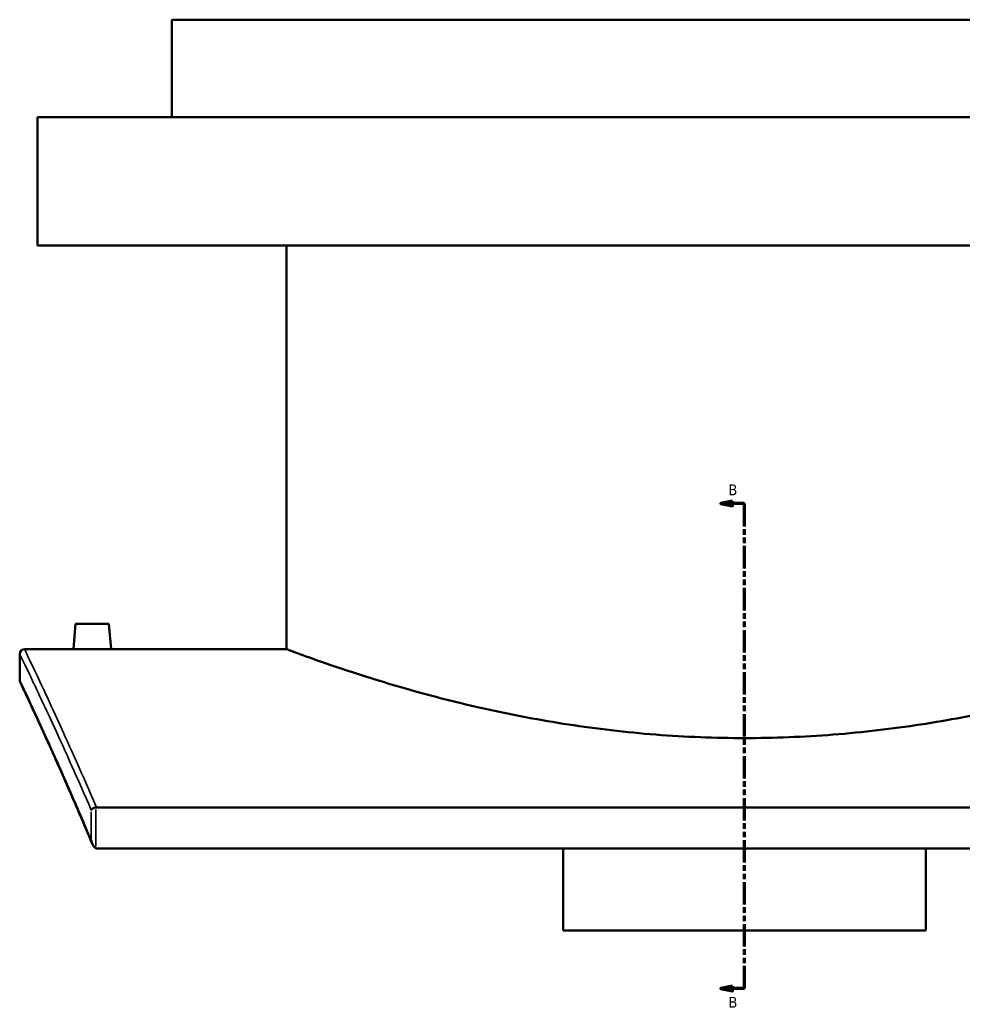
# Model space of a CAD drawing. Header units: millimetres. Extents: x -674 to 1237, y -345 to 969.
# Tile 1 of 12: x -674 to -277, y 67 to 482. Entities that reach past the tile are written whole.
import ezdxf

# ---------------------------------------------------------------- set-up
doc = ezdxf.new("R2010")
doc.units = ezdxf.units.MM
doc.linetypes.add('DOUBLE_DASH_CHAIN', pattern=[1.2403, 0.6614, -0.0827, 0.1654, -0.0827, 0.1654, -0.0827])
for name, color, linetype, lineweight in [('Section Line (ANSI)', 7, 'DOUBLE_DASH_CHAIN', 70), ('Visible (ANSI)', 7, 'Continuous', 50), ('Visible Narrow (ANSI)', 7, 'Continuous', 35)]:
    doc.layers.add(name, color=color, linetype=linetype, lineweight=lineweight)
doc.styles.add('Label Text (ANSI)', font='tahoma.ttf')

# ---------------------------------------------------------------- blocks, each defined once
blk = doc.blocks.new('2dTransSection0')
at = {"layer": 'Section Line (ANSI)', "linetype": 'Continuous'}
for p, q in [((-374.1, 279.3), (-379.1, 278.3)), ((-374.1, 278.3), (-379.1, 278.3)), ((-379.1, 278.3), (-374.1, 277.3)), ((-374.1, 277.3), (-374.1, 279.3)), ((-369.1, 278.3), (-374.1, 278.3)), ((-369.1, 268.72), (-369.1, 278.3)), ((-369.1, 74.14), (-369.1, 83.73)), ((-374.1, 75.14), (-379.1, 74.14)), ((-374.1, 73.14), (-374.1, 75.14)), ((-374.1, 74.14), (-379.1, 74.14)), ((-379.1, 74.14), (-374.1, 73.14)), ((-369.1, 74.14), (-374.1, 74.14))]:
    blk.add_line(p, q, dxfattribs=at)
at = {"layer": 'Section Line (ANSI)', "linetype": 'DOUBLE_DASH_CHAIN', "ltscale": 14.26161}
blk.add_line((-369.1, 74.14), (-369.1, 278.3), dxfattribs=at)
at = {"layer": 'Section Line (ANSI)', "linetype": 'Continuous', "flags": 128}
for points in [[(-374.1, 279.3), (-379.1, 278.3), (-374.1, 277.3), (-374.1, 279.3)], [(-374.1, 75.14), (-379.1, 74.14), (-374.1, 73.14), (-374.1, 75.14)]]:
    blk.add_lwpolyline(points, dxfattribs=at)
at = {"layer": 'Section Line (ANSI)'}
for points in [[(-374.1, 279.3), (-379.1, 278.3), (-374.1, 277.3), (-374.1, 279.3)], [(-374.1, 75.14), (-379.1, 74.14), (-374.1, 73.14), (-374.1, 75.14)]]:
    blk.add_solid(points, dxfattribs=at)
at = {"layer": 'Section Line (ANSI)', "char_height": 4.57, "attachment_point": 7, "style": 'Label Text (ANSI)'}
for insert in [(-375.85, 281.8), (-375.85, 66.07)]:
    blk.add_mtext('B', dxfattribs=dict(at, insert=insert))

msp = doc.modelspace()

# ---------------------------------------------------------------- linework, layer by layer
at = {"layer": 'Visible (ANSI)'}
for p, q in [((-128.1, 482.03), (-610.1, 482.03)), ((-610.1, 441.03), (-610.1, 482.03)), ((-71.6, 441.03), (-666.6, 441.03)), ((-666.6, 387.03), (-666.6, 441.03)), ((-71.6, 387.03), (-666.6, 387.03)), ((-561.9, 217.03), (-561.9, 387.03)), ((-650.6, 227.63), (-651.53, 217.03)), ((-636.6, 227.63), (-650.6, 227.63)), ((-636.6, 227.63), (-635.68, 217.03)), ((-672.1, 217.03), (-651.53, 217.03)), ((-635.68, 217.03), (-561.9, 217.03)), ((-674.1, 204.03), (-674.1, 215.03)), ((-96.42, 150.41), (-641.79, 150.41)), ((-641.3, 133.09), (-96.91, 133.09)), ((-445.35, 98.54), (-445.35, 133.09)), ((-292.85, 133.09), (-292.85, 98.54)), ((-445.35, 98.54), (-292.85, 98.54))]:
    msp.add_line(p, q, dxfattribs=at)
for centre, start, end in [((-672.1, 215.03), 90, 180), ((-672.1, 204.03), 180, 205.2274)]:
    msp.add_arc(centre, 2, start, end, dxfattribs=at)
for points, knots in [([(-635.68, 217.03), (-635.68, 217.03), (-635.88, 217.03), (-636.68, 217.02), (-637.29, 217.01), (-638.7, 216.99), (-639.59, 216.99), (-641.55, 216.97), (-642.61, 216.97), (-643.6, 216.97), (-644.6, 216.97), (-645.66, 216.97), (-647.62, 216.99), (-648.51, 216.99), (-649.91, 217.01), (-650.52, 217.02), (-651.33, 217.03), (-651.53, 217.03), (-651.53, 217.03)], [3.584635, 3.584635, 3.584635, 3.584635, 3.883332, 3.883332, 4.182029, 4.182029, 4.480771, 4.480771, 4.779514, 4.779514, 4.779514, 5.078309, 5.078309, 5.377104, 5.377104, 5.675748, 5.675748, 5.974392, 5.974392, 5.974392, 5.974392]), ([(-176.3, 217.03), (-176.3, 217.03), (-176.6, 216.92), (-177.8, 216.47), (-178.72, 216.13), (-182.42, 214.77), (-186.18, 213.4), (-196.05, 209.95), (-202.18, 207.87), (-216.3, 203.39), (-224.28, 200.99), (-241.27, 196.33), (-250.87, 193.89), (-271.8, 189.29), (-283.14, 187.12), (-306.85, 183.48), (-319.24, 182.02), (-338, 180.55), (-344.28, 180.19), (-356.77, 179.7), (-362.98, 179.58), (-375.22, 179.58), (-381.44, 179.7), (-393.93, 180.19), (-400.21, 180.55), (-418.97, 182.02), (-431.36, 183.48), (-455.07, 187.12), (-466.4, 189.29), (-487.34, 193.89), (-496.94, 196.33), (-513.92, 200.99), (-521.91, 203.39), (-536.02, 207.87), (-542.15, 209.95), (-552.03, 213.4), (-555.78, 214.77), (-559.49, 216.13), (-560.4, 216.47), (-561.61, 216.92), (-561.9, 217.03), (-561.9, 217.03)], [29.36265, 29.36265, 29.36265, 29.36265, 31.197118, 31.197118, 33.031586, 33.031586, 36.700521, 36.700521, 40.369457, 40.369457, 44.038392, 44.038392, 47.710119, 47.710119, 51.381846, 51.381846, 55.053573, 55.053573, 56.889437, 56.889437, 58.7253, 58.7253, 60.561164, 60.561164, 62.397027, 62.397027, 66.068754, 66.068754, 69.740481, 69.740481, 73.412208, 73.412208, 77.081144, 77.081144, 80.75008, 80.75008, 84.419015, 84.419015, 86.253483, 86.253483, 88.087951, 88.087951, 88.087951, 88.087951]), ([(-643.56, 135.06), (-645.4, 139.43), (-647.18, 143.62), (-650.6, 151.6), (-652.25, 155.39), (-655.39, 162.58), (-656.89, 165.96), (-659.72, 172.32), (-661.06, 175.29), (-663.55, 180.79), (-664.7, 183.33), (-666.82, 187.95), (-667.79, 190.05), (-669.51, 193.78), (-670.28, 195.42), (-671.59, 198.23), (-672.14, 199.41), (-673.02, 201.29), (-673.36, 202), (-673.8, 202.94), (-673.91, 203.18), (-673.91, 203.18)], [2.418414, 2.418414, 2.418414, 2.418414, 5.088039, 5.088039, 7.757664, 7.757664, 10.427289, 10.427289, 13.096915, 13.096915, 15.76654, 15.76654, 18.436165, 18.436165, 21.105791, 21.105791, 23.775416, 23.775416, 26.445041, 26.445041, 29.114666, 29.114666, 29.114666, 29.114666]), ([(-642.03, 150.39), (-642.27, 150.36), (-642.49, 150.3), (-642.94, 150.15), (-643.16, 150.04), (-643.5, 149.83), (-643.63, 149.72), (-643.85, 149.48), (-643.93, 149.36), (-643.98, 149.24), (-643.98, 149.24), (-643.98, 149.24)], [-0.2926336, -0.2926336, -0.2926336, -0.2926336, -0.2217806, -0.2217806, -0.1413513, -0.1413513, -0.0714891, -0.0714891, 0, 0, 0.000736, 0.000736, 0.000736, 0.000736]), ([(-643.98, 136.57), (-643.98, 136.57), (-643.98, 136.57), (-643.91, 136.13), (-643.8, 135.68), (-643.5, 134.87), (-643.31, 134.49), (-642.88, 133.89), (-642.69, 133.68), (-642.35, 133.4), (-642.2, 133.31), (-642.03, 133.24)], [-0.358813, -0.358813, -0.358813, -0.358813, -0.3578298, -0.3578298, -0.2385704, -0.2385704, -0.1321965, -0.1321965, -0.0532051, -0.0532051, 0, 0, 0, 0]), ([(-641.3, 133.09), (-641.54, 133.09), (-641.77, 133.14), (-642.01, 133.23), (-642.02, 133.24), (-642.03, 133.24)], [0, 0, 0, 0, 0.07214814, 0.07214814, 0.07576236, 0.07576236, 0.07576236, 0.07576236])]:
    msp.add_open_spline(points, degree=3, knots=knots, dxfattribs=at)
msp.add_open_spline([(-642.03, 150.39), (-641.95, 150.4), (-641.87, 150.41), (-641.79, 150.41)], degree=3, dxfattribs=at)
at = {"layer": 'Visible Narrow (ANSI)'}
for p, q in [((-642.03, 134.1), (-642.03, 149.53)), ((-643.98, 148.6), (-643.98, 137.21))]:
    msp.add_line(p, q, dxfattribs=at)
for points, knots in [([(-641.79, 150.41), (-647.73, 164.24), (-653.06, 176.12), (-662.16, 196.06), (-665.85, 203.88), (-670.82, 214.37), (-672.1, 217.03), (-672.1, 217.03)], [-60.163603, -60.163603, -60.163603, -60.163603, -51.576358, -51.576358, -42.566411, -42.566411, -33.556464, -33.556464, -33.556464, -33.556464]), ([(-674.1, 215.03), (-674.1, 215.03), (-672.82, 212.38), (-667.84, 201.93), (-664.15, 194.14), (-655.08, 174.42), (-649.83, 162.77), (-643.98, 149.24)], [33.556464, 33.556464, 33.556464, 33.556464, 42.566411, 42.566411, 51.576358, 51.576358, 60.044368, 60.044368, 60.044368, 60.044368]), ([(-643.98, 136.57), (-650.05, 151.01), (-655.49, 163.37), (-664.49, 183.42), (-668.06, 191.11), (-672.86, 201.42), (-674.1, 204.03), (-674.1, 204.03)], [2.570413, 2.570413, 2.570413, 2.570413, 11.411101, 11.411101, 20.262884, 20.262884, 29.114666, 29.114666, 29.114666, 29.114666])]:
    msp.add_open_spline(points, degree=3, knots=knots, dxfattribs=at)

# ---------------------------------------------------------------- block references
at = {"layer": 'Section Line (ANSI)'}
msp.add_blockref('2dTransSection0', (0, 0), dxfattribs=at)

doc.saveas('drawing.dxf')
